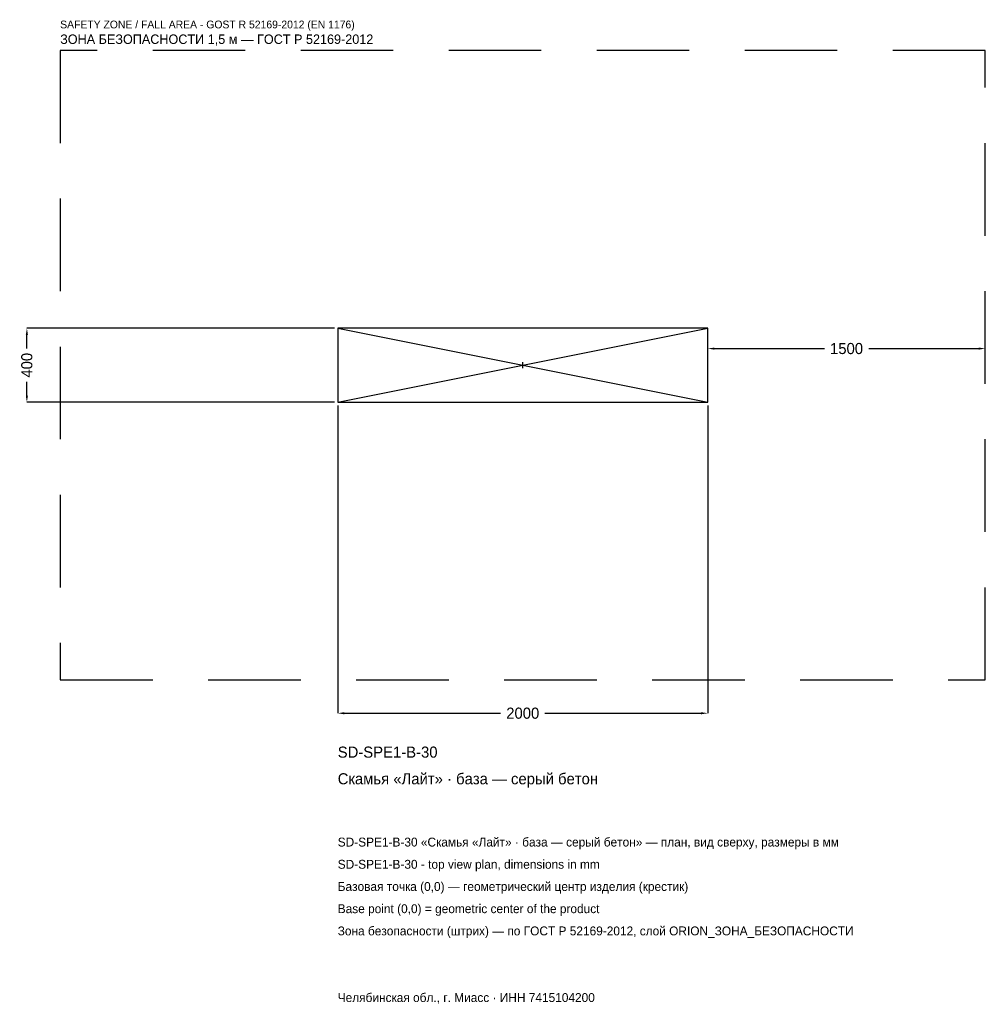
# Model space of a CAD drawing. Header units: metres. Extents: x -2719 to 2500, y -3452 to 1867.
import ezdxf

# ---------------------------------------------------------------- set-up
doc = ezdxf.new("R2010")
doc.units = ezdxf.units.M
doc.linetypes.add('DASHED', pattern=[800, 500, -300])
for name, color, linetype in [('ЗСК_ДАННЫЕ', 3, 'Continuous'), ('ЗСК_ЗОНА_БЕЗОПАСНОСТИ', 1, 'Continuous'), ('ЗСК_КОНТУР', 7, 'Continuous'), ('ЗСК_РАЗМЕРЫ', 8, 'Continuous')]:
    doc.layers.add(name, color=color, linetype=linetype)
doc.dimstyles.new('ORION', dxfattribs={"dimtxt": 60, "dimasz": 36, "dimexe": 1.25, "dimexo": 18, "dimtad": 1, "dimdec": 0, "dimcen": 2.5, "dimazin": 3, "dimtfac": 1, "dimtmove": 0, "dimatfit": 3})

# ---------------------------------------------------------------- blocks, each defined once
blk = doc.blocks.new('_CLOSEDFILLED')
at = {"color": 0, "linetype": 'BYBLOCK'}
blk.add_solid([(-1, 0.16), (0, 0), (-1, -0.16)], dxfattribs=at)
blk = doc.blocks.new('*D1')
for p, q in [((-1000, -218), (-1000, -1880)), ((1000, -218), (1000, -1880)), ((-964, -1880), (-120, -1880)), ((120, -1880), (964, -1880))]:
    blk.add_line(p, q)
at = {"layer": 'Defpoints'}
for p in [(-1000, -200), (1000, -200), (-1000, -1880)]:
    blk.add_point(p, dxfattribs=at)
at = {"layer": 'ЗСК_РАЗМЕРЫ', "xscale": 36, "yscale": 36, "rotation": 180}
blk.add_blockref('_CLOSEDFILLED', (-1000, -1880), dxfattribs=at)
at = {"layer": 'ЗСК_РАЗМЕРЫ', "xscale": 36, "yscale": 36}
blk.add_blockref('_CLOSEDFILLED', (1000, -1880), dxfattribs=at)
at = {"layer": 'ЗСК_РАЗМЕРЫ', "insert": (0, -1880), "char_height": 60, "attachment_point": 5}
blk.add_mtext('2000', dxfattribs=at)
blk = doc.blocks.new('*D2')
for p, q in [((-1018, 200), (-2680, 200)), ((-2680, 90), (-2680, 164)), ((-2680, -164), (-2680, -90)), ((-1018, -200), (-2680, -200))]:
    blk.add_line(p, q)
at = {"layer": 'Defpoints'}
for p in [(-1000, 200), (-2680, -200), (-1000, -200)]:
    blk.add_point(p, dxfattribs=at)
at = {"layer": 'ЗСК_РАЗМЕРЫ', "xscale": 36, "yscale": 36}
for p, rotation in [((-2680, 200), 90), ((-2680, -200), 270)]:
    blk.add_blockref('_CLOSEDFILLED', p, dxfattribs=dict(at, rotation=rotation))
at = {"layer": 'ЗСК_РАЗМЕРЫ', "insert": (-2680, 0), "char_height": 60, "attachment_point": 5, "rotation": 90}
blk.add_mtext('400', dxfattribs=at)
blk = doc.blocks.new('*D3')
for p, q in [((1000, 18), (1000, 90)), ((1036, 90), (1630, 90)), ((1870, 90), (2464, 90)), ((2500, 18), (2500, 90))]:
    blk.add_line(p, q)
at = {"layer": 'Defpoints'}
for p in [(1000, 90), (1000, 0), (2500, 0)]:
    blk.add_point(p, dxfattribs=at)
at = {"layer": 'ЗСК_РАЗМЕРЫ', "xscale": 36, "yscale": 36, "rotation": 180}
blk.add_blockref('_CLOSEDFILLED', (1000, 90), dxfattribs=at)
at = {"layer": 'ЗСК_РАЗМЕРЫ', "xscale": 36, "yscale": 36}
blk.add_blockref('_CLOSEDFILLED', (2500, 90), dxfattribs=at)
at = {"layer": 'ЗСК_РАЗМЕРЫ', "insert": (1750, 90), "char_height": 60, "attachment_point": 5}
blk.add_mtext('1500', dxfattribs=at)
blk = doc.blocks.new('ОРИОН SD-SPE1-B-30 Скамья Лайт · база — серый бетон')
at = {"layer": 'ЗСК_ЗОНА_БЕЗОПАСНОСТИ', "linetype": 'DASHED'}
blk.add_lwpolyline([(-2500, -1700), (2500, -1700), (2500, 1700), (-2500, 1700)], close=True, dxfattribs=at)
at = {"layer": 'ЗСК_КОНТУР'}
for p, q in [((-1000, -200), (1000, 200)), ((-1000, 200), (1000, -200))]:
    blk.add_line(p, q, dxfattribs=at)
blk.add_lwpolyline([(-1000, -200), (1000, -200), (1000, 200), (-1000, 200)], close=True, dxfattribs=at)
at = {"layer": 'ЗСК_РАЗМЕРЫ'}
for p, q in [((-16, 0), (16, 0)), ((0, -16), (0, 16))]:
    blk.add_line(p, q, dxfattribs=at)
at = {"layer": 'ЗСК_ДАННЫЕ'}
for tag, p in [('АРТИКУЛ', (-1000, -2120)), ('НАИМЕНОВАНИЕ', (-1000, -2264))]:
    blk.add_attdef(tag, p, '', height=60, dxfattribs=at)
at = {"layer": 'ЗСК_ДАННЫЕ', "flags": 1}
for tag, p in [('ПРОИЗВОДИТЕЛЬ', (-1000, -2408)), ('ТЕЛЕФОН', (-1000, -2552)), ('САЙТ', (-1000, -2840)), ('АДРЕС', (-1000, -2984)), ('РЕКВИЗИТЫ', (-1000, -3128)), ('ГАБАРИТЫ', (-1000, -3272)), ('ЗОНА_БЕЗОПАСНОСТИ', (-1000, -3416))]:
    blk.add_attdef(tag, p, '', height=60, dxfattribs=at)
at = {"layer": 'ЗСК_ЗОНА_БЕЗОПАСНОСТИ', "color": 1}
for s, height, p in [('SAFETY ZONE / FALL AREA - GOST R 52169-2012 (EN 1176)', 42, (-2500, 1820)), ('ЗОНА БЕЗОПАСНОСТИ 1,5 м — ГОСТ Р 52169-2012', 51, (-2500, 1736))]:
    blk.add_text(s, height=height, dxfattribs=at).set_placement(p)
at = {"layer": 'ЗСК_РАЗМЕРЫ'}
dim = blk.add_linear_dim(base=(-2680, -200), p1=(-1000, -200), p2=(-1000, 200), angle=90, dimstyle='ORION', dxfattribs=at)
dim.commit()
dim.dimension.update_dxf_attribs({"geometry": '*D2', "text_midpoint": (-2680, 0)})
for base, p1, p2, picture, middle in [((1000, 90), (1000, 0), (2500, 0), '*D3', (1750, 90)), ((-1000, -1880), (-1000, -200), (1000, -200), '*D1', (0, -1880))]:
    dim = blk.add_linear_dim(base=base, p1=p1, p2=p2, dimstyle='ORION', dxfattribs=at)
    dim.commit()
    dim.dimension.update_dxf_attribs({"geometry": picture, "text_midpoint": middle})

msp = doc.modelspace()

# ---------------------------------------------------------------- block references
msp.add_blockref('ОРИОН SD-SPE1-B-30 Скамья Лайт · база — серый бетон', (0, 0)).add_auto_attribs({'АРТИКУЛ': 'SD-SPE1-B-30', 'НАИМЕНОВАНИЕ': 'Скамья «Лайт» · база — серый бетон'})

# ---------------------------------------------------------------- texts
at = {"layer": 'ЗСК_ДАННЫЕ', "color": 3}
for s, p in [('SD-SPE1-B-30 «Скамья «Лайт» · база — серый бетон» — план, вид сверху, размеры в мм', (-1000, -2600)), ('SD-SPE1-B-30 - top view plan, dimensions in mm', (-1000, -2720)), ('Челябинская обл., г. Миасс · ИНН 7415104200', (-1000, -3440))]:
    msp.add_text(s, height=48, dxfattribs=at).set_placement(p)
at = {"layer": 'ЗСК_ДАННЫЕ', "color": 7}
for s, p in [('Базовая точка (0,0) — геометрический центр изделия (крестик)', (-1000, -2840)), ('Base point (0,0) = geometric center of the product', (-1000, -2960))]:
    msp.add_text(s, height=48, dxfattribs=at).set_placement(p)
at = {"layer": 'ЗСК_ДАННЫЕ', "color": 1}
msp.add_text('Зона безопасности (штрих) — по ГОСТ Р 52169-2012, слой ORION_ЗОНА_БЕЗОПАСНОСТИ', height=48, dxfattribs=at).set_placement((-1000, -3080))

doc.saveas('drawing.dxf')
